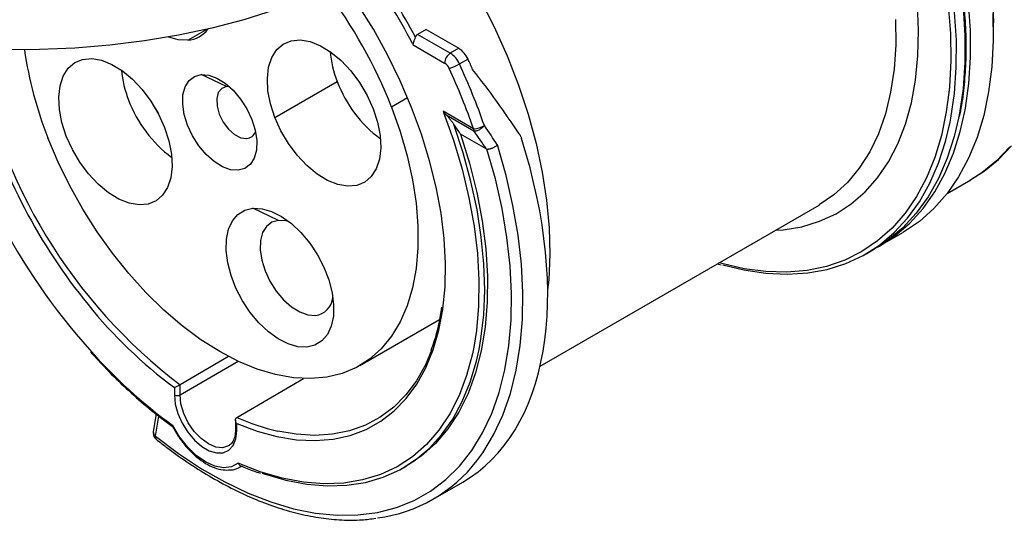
# Model space of a CAD drawing. Header units: inches. Extents: x 0 to 44.4, y 0 to 34.
# Tile 9 of 13: x 31.5 to 36.3, y 24.6 to 27. Entities that reach past the tile are written whole.
import ezdxf

# ---------------------------------------------------------------- set-up
doc = ezdxf.new("R2010")
doc.units = ezdxf.units.IN
doc.header["$LTSCALE"] = 4
doc.header["$MEASUREMENT"] = 0

msp = doc.modelspace()

# ---------------------------------------------------------------- linework, layer by layer
for p, q in [((36.2412, 26.9452), (36.2412, 26.9918)), ((32.2846, 26.9068), (32.377, 26.9602)), ((33.4551, 26.9596), (33.4134, 26.9355)), ((33.4551, 26.9596), (33.6156, 26.867)), ((33.3874, 26.8914), (33.3914, 26.8839)), ((33.5738, 26.8429), (33.4134, 26.9355)), ((33.3914, 26.8839), (33.546, 26.7946)), ((33.6156, 26.867), (33.5738, 26.8429)), ((33.619, 26.7901), (33.6607, 26.8142)), ((32.4753, 26.6788), (32.35, 26.7382)), ((32.7124, 26.5275), (33.0186, 26.7043)), ((32.4895, 26.6784), (32.4753, 26.6788)), ((33.3642, 26.6244), (33.285, 26.5787)), ((33.6884, 26.4713), (33.5384, 26.5579)), ((33.5384, 26.5579), (33.5405, 26.5524)), ((33.553, 26.5404), (33.6901, 26.4613)), ((33.7502, 26.3738), (33.6245, 26.4464)), ((36.014, 26.1542), (36.1301, 26.2212)), ((32.73, 26.0223), (32.6047, 26.0817)), ((34.0148, 25.3069), (35.3848, 26.0978)), ((35.6854, 25.8985), (35.7967, 25.9628)), ((35.6158, 25.8583), (35.6575, 25.8824)), ((34.8838, 25.8085), (34.9035, 25.8034)), ((33.1301, 25.3099), (33.5205, 25.5352)), ((32.4846, 25.3541), (32.2463, 25.2158)), ((32.2463, 25.1659), (32.5317, 25.3307)), ((32.5247, 25.0551), (32.8533, 25.2458)), ((32.2185, 25.2017), (32.2185, 25.1659)), ((32.2463, 25.2158), (32.2463, 25.2158)), ((32.2463, 25.1659), (32.2463, 25.2158)), ((32.1296, 25.0721), (32.1151, 24.9852)), ((32.1261, 24.9626), (32.1427, 25.0618)), ((32.5247, 25.0551), (32.5247, 25.0551)), ((32.5189, 25.0429), (32.5189, 24.9971)), ((32.5247, 24.9891), (32.5247, 25.0249)), ((32.543, 24.8128), (32.5488, 24.8161)), ((32.543, 24.8128), (32.5483, 24.816)), ((33.3451, 24.8089), (33.359, 24.8169)), ((33.4902, 24.654), (33.6347, 24.7374))]:
    msp.add_line(p, q)
at = {"flags": 128}
for points in [[(34.7642, 29.5498), (34.8782, 29.4789), (34.9915, 29.3983), (35.1035, 29.3084), (35.2134, 29.2098), (35.3207, 29.103), (35.4246, 28.9887), (35.5246, 28.8676), (35.62, 28.7403), (35.7104, 28.6078), (35.7951, 28.4706), (35.8737, 28.3298), (35.9456, 28.186), (36.0105, 28.0402), (36.068, 27.8932), (36.1176, 27.746), (36.1592, 27.5993), (36.1925, 27.4541), (36.2173, 27.3112), (36.2334, 27.1715), (36.2407, 27.0358), (36.2412, 26.9918)], [(35.2848, 28.773), (35.3777, 28.6515), (35.4698, 28.5196), (35.5564, 28.3829), (35.637, 28.2423), (35.7112, 28.0986), (35.7785, 27.9527), (35.8386, 27.8053), (35.891, 27.6573), (35.9355, 27.5097), (35.9719, 27.3632), (35.9999, 27.2187), (36.0193, 27.0771), (36.03, 26.9391), (36.0321, 26.8056), (36.0254, 26.6774), (36.0228, 26.6504)], [(36.0288, 26.5041), (36.0327, 26.5246), (36.0503, 26.6459), (36.0591, 26.7735), (36.0592, 26.9065), (36.0505, 27.0441), (36.0332, 27.1857), (36.0073, 27.3303), (35.9729, 27.4771), (35.9303, 27.6253), (35.8796, 27.774), (35.8213, 27.9224), (35.7556, 28.0696), (35.6829, 28.2148), (35.6036, 28.3571), (35.5183, 28.4957)], [(35.56, 28.5198), (35.6454, 28.3812), (35.7247, 28.2389), (35.7974, 28.0937), (35.8631, 27.9465), (35.9214, 27.7981), (35.972, 27.6494), (36.0146, 27.5012), (36.049, 27.3544), (36.0749, 27.2098), (36.0923, 27.0682), (36.1009, 26.9306), (36.1009, 26.7976), (36.092, 26.67), (36.0745, 26.5487), (36.0697, 26.5239)], [(33.8436, 27.9123), (33.7927, 27.8162), (33.7301, 27.7226), (33.6563, 27.6317), (33.5715, 27.544), (33.4762, 27.46), (33.3708, 27.3801), (33.256, 27.3047), (33.1322, 27.2342), (33, 27.1689), (32.8602, 27.1091), (32.7135, 27.0552), (32.5605, 27.0074), (32.4021, 26.966), (32.239, 26.9312), (32.072, 26.903), (31.902, 26.8818), (31.7298, 26.8676), (31.5563, 26.8604), (31.3824, 26.8603)], [(33.4948, 27.4754), (33.5588, 27.3822), (33.6423, 27.2493), (33.7196, 27.1123), (33.79, 26.9723), (33.8532, 26.8301), (33.9087, 26.6868), (33.9561, 26.5433), (33.9951, 26.4005), (34.0254, 26.2594), (34.0469, 26.121), (34.0593, 25.9862), (34.0627, 25.8559), (34.057, 25.731), (34.0519, 25.6807)], [(33.5369, 25.5843), (33.5372, 25.5867), (33.5481, 25.6969), (33.5502, 25.8128), (33.5436, 25.9334), (33.5283, 26.058), (33.5045, 26.1855), (33.4723, 26.3152), (33.4319, 26.4459), (33.3837, 26.5767), (33.328, 26.7067), (33.2653, 26.8349), (33.1959, 26.9604), (33.1204, 27.0821), (33.0459, 27.1905)], [(35.1697, 25.9736), (35.2087, 25.9764), (35.3005, 25.9914), (35.3872, 26.0178), (35.4682, 26.0552), (35.5431, 26.1035), (35.6114, 26.1624), (35.6725, 26.2314), (35.7261, 26.3101), (35.7718, 26.3981), (35.8093, 26.4947), (35.8384, 26.5992), (35.8589, 26.7111), (35.8707, 26.8295), (35.8736, 26.9537), (35.8677, 27.0829)], [(36.1008, 26.5567), (36.104, 26.5737), (36.1208, 26.6949), (36.129, 26.8221), (36.1285, 26.9547), (36.1194, 27.0919)], [(36.2391, 27.0386), (36.2408, 26.9046), (36.2337, 26.776), (36.218, 26.6533), (36.1936, 26.5374), (36.1608, 26.4289), (36.1197, 26.3284), (36.0706, 26.2365), (36.0137, 26.1538), (35.9494, 26.0806), (35.878, 26.0175), (35.8, 25.9647), (35.7967, 25.9628)], [(35.7607, 27.0086), (35.7617, 26.8837), (35.7536, 26.7643), (35.7366, 26.6513), (35.7108, 26.5455), (35.6764, 26.4475), (35.6336, 26.3581), (35.5826, 26.278), (35.524, 26.2076), (35.4579, 26.1474), (35.3851, 26.0979), (35.3848, 26.0978)], [(32.2846, 26.9068), (32.2379, 26.909), (32.1907, 26.9223)], [(32.7124, 26.5275), (32.6909, 26.5938), (32.6784, 26.6585), (32.6752, 26.7196), (32.6816, 26.7748), (32.6971, 26.8223), (32.7214, 26.8606), (32.7536, 26.8882), (32.7927, 26.9043), (32.8371, 26.9083), (32.8856, 26.9), (32.9364, 26.8798), (32.9877, 26.8483), (33.0379, 26.8067), (33.0852, 26.7562), (33.128, 26.6987), (33.1649, 26.6362), (33.1946, 26.5706)], [(31.6878, 26.4359), (31.6663, 26.5022), (31.6538, 26.5669), (31.6506, 26.628), (31.6569, 26.6832), (31.6725, 26.7307), (31.6968, 26.769), (31.729, 26.7966), (31.768, 26.8127), (31.8125, 26.8166), (31.861, 26.8084), (31.9117, 26.7882), (31.9631, 26.7567), (32.0133, 26.715), (32.0606, 26.6646), (32.1034, 26.6071), (32.1403, 26.5445), (32.17, 26.479)], [(32.5324, 26.2682), (32.4949, 26.271), (32.4548, 26.2854), (32.414, 26.3107), (32.3746, 26.3457), (32.3385, 26.3886), (32.3075, 26.4372), (32.2833, 26.4891), (32.2669, 26.5418), (32.2594, 26.5925), (32.2609, 26.6387), (32.2714, 26.6781), (32.2905, 26.7088), (32.3172, 26.7292), (32.35, 26.7382)], [(32.35, 26.7382), (32.3874, 26.7355), (32.4276, 26.7211), (32.4684, 26.6958), (32.5078, 26.6608), (32.5439, 26.6179), (32.5749, 26.5693), (32.5991, 26.5173), (32.6154, 26.4647), (32.623, 26.414), (32.6215, 26.3678), (32.6109, 26.3283), (32.5918, 26.2976), (32.5652, 26.2773), (32.5324, 26.2682)], [(32.4753, 26.6788), (32.4513, 26.6702), (32.4344, 26.65), (32.4264, 26.6201), (32.428, 26.5835), (32.4391, 26.5438), (32.4586, 26.5048), (32.4845, 26.4704), (32.5144, 26.4439), (32.5452, 26.428), (32.5741, 26.4241)], [(33.1389, 26.6818), (33.1473, 26.666), (33.1612, 26.6432)], [(36.0228, 26.6504), (36.01, 26.5551), (35.986, 26.4396), (35.9535, 26.3314), (35.9128, 26.2312), (35.864, 26.1396), (35.8075, 26.0572), (35.7435, 25.9843), (35.6725, 25.9214), (35.5948, 25.869), (35.5109, 25.8272), (35.4214, 25.7964), (35.3266, 25.7766), (35.2272, 25.7681), (35.1238, 25.7709), (35.0169, 25.7849), (34.9071, 25.8102), (34.8933, 25.8141)], [(33.285, 26.5787), (33.3275, 26.459), (33.362, 26.3397), (33.3881, 26.2219), (33.4056, 26.1066), (33.4144, 25.9949), (33.4144, 25.8878), (33.4056, 25.7863), (33.3881, 25.6913), (33.362, 25.6037), (33.3275, 25.5242), (33.285, 25.4535), (33.2349, 25.3924), (33.1776, 25.3413), (33.1136, 25.3008), (33.0435, 25.2711), (32.968, 25.2526), (32.8877, 25.2454), (32.8033, 25.2496), (32.7157, 25.2652), (32.6256, 25.292), (32.5338, 25.3297), (32.4412, 25.3781), (32.3486, 25.4366), (32.2568, 25.5049), (32.1667, 25.5821), (32.0791, 25.6677), (31.9947, 25.7609), (31.9144, 25.8608), (31.8389, 25.9665), (31.7688, 26.0771), (31.7048, 26.1915), (31.6475, 26.3088), (31.5974, 26.4278)], [(32.1142, 26.5902), (32.1227, 26.5744), (32.1366, 26.5515)], [(33.1946, 26.5706), (33.2161, 26.5043), (33.2286, 26.4395), (33.2318, 26.3785), (33.2254, 26.3233), (33.2099, 26.2757), (33.1856, 26.2375), (33.1534, 26.2099), (33.1144, 26.1938), (33.0699, 26.1898), (33.0214, 26.1981), (32.9706, 26.2183), (32.9193, 26.2498), (32.8691, 26.2914), (32.8218, 26.3418), (32.779, 26.3993), (32.7421, 26.4619), (32.7124, 26.5275)], [(33.5405, 26.5524), (33.589, 26.4157), (33.6314, 26.2738), (33.6654, 26.1331), (33.6906, 25.9947), (33.707, 25.8594), (33.7144, 25.7281), (33.7127, 25.6019), (33.702, 25.4814), (33.6889, 25.3996)], [(35.6714, 25.8906), (35.6812, 25.8961), (35.7595, 25.9477), (35.8312, 26.0095), (35.8959, 26.0813), (35.9533, 26.1627), (36.0031, 26.2531), (36.045, 26.3522), (36.0786, 26.4592), (36.1008, 26.5567)], [(34.9127, 25.804), (35.0157, 25.7789), (35.1237, 25.7627), (35.2284, 25.7579), (35.3291, 25.7643), (35.4253, 25.7819), (35.5164, 25.8108), (35.6019, 25.8506), (35.6813, 25.9011), (35.7542, 25.9622), (35.82, 26.0333), (35.8785, 26.1142), (35.9293, 26.2043), (35.9721, 26.3031), (36.0066, 26.4101), (36.0288, 26.5041)], [(36.0697, 26.5239), (36.0484, 26.4342), (36.0138, 26.3272), (35.971, 26.2284), (35.9203, 26.1383), (35.8618, 26.0574), (35.7959, 25.9863), (35.7231, 25.9252), (35.6575, 25.8824)], [(32.17, 26.479), (32.1914, 26.4127), (32.204, 26.3479), (32.2071, 26.2869), (32.2008, 26.2317), (32.1852, 26.1841), (32.1609, 26.1459), (32.1287, 26.1183), (32.0897, 26.1022), (32.0452, 26.0982), (31.9968, 26.1065), (31.946, 26.1267), (31.8947, 26.1581), (31.8445, 26.1998), (31.7972, 26.2502), (31.7543, 26.3077), (31.7175, 26.3703), (31.6878, 26.4359)], [(33.715, 25.3888), (33.7243, 25.4411), (33.7378, 25.5579), (33.7426, 25.6806), (33.7388, 25.8083), (33.7262, 25.9403), (33.7051, 26.0756), (33.6754, 26.2136), (33.6375, 26.3532), (33.5916, 26.4935)], [(33.6245, 26.4464), (33.6683, 26.3026), (33.7036, 26.1599), (33.73, 26.0194), (33.7475, 25.8821), (33.7558, 25.7487), (33.755, 25.6203), (33.745, 25.4977), (33.7258, 25.3818), (33.6978, 25.2733), (33.6609, 25.1729), (33.6155, 25.0814), (33.5619, 24.9993), (33.5004, 24.9272), (33.4315, 24.8656), (33.359, 24.8169)], [(32.1261, 24.9626), (32.2389, 24.8781), (32.3526, 24.8032), (32.4666, 24.7383), (32.5803, 24.6838), (32.6928, 24.64), (32.8036, 24.6072), (32.912, 24.5855), (33.0174, 24.5752), (33.119, 24.5763), (33.2163, 24.5887), (33.3088, 24.6124), (33.3958, 24.6473), (33.4769, 24.6931), (33.5515, 24.7496), (33.6193, 24.8164), (33.6797, 24.8932), (33.7325, 24.9794), (33.7774, 25.0746), (33.814, 25.1782), (33.8422, 25.2895), (33.8617, 25.408), (33.8725, 25.5328), (33.8746, 25.6633), (33.8678, 25.7987), (33.8522, 25.9382), (33.8279, 26.0809), (33.7952, 26.2259), (33.754, 26.3725)], [(33.7047, 24.8425), (33.733, 24.8812), (33.7867, 24.9694), (33.8323, 25.0667), (33.8694, 25.1726), (33.8979, 25.2865), (33.9176, 25.4075), (33.9284, 25.5351), (33.9301, 25.6684), (33.9229, 25.8067), (33.9067, 25.9491), (33.8817, 26.0948), (33.8479, 26.2429), (33.8056, 26.3925)], [(36.1259, 26.2193), (36.1958, 26.2639), (36.2663, 26.3218), (36.3305, 26.3885)], [(36.3223, 26.3835), (36.2571, 26.315), (36.185, 26.2564), (36.1301, 26.2212)], [(32.8692, 25.4), (32.8249, 25.4021), (32.7775, 25.4157), (32.7288, 25.4403), (32.6804, 25.4752), (32.6339, 25.5191), (32.5909, 25.5706), (32.5529, 25.6279), (32.5211, 25.689), (32.4967, 25.7519), (32.4805, 25.8144), (32.473, 25.8745), (32.4745, 25.9299), (32.4849, 25.9789), (32.504, 26.0199), (32.5309, 26.0513), (32.5649, 26.0721), (32.6047, 26.0817)], [(32.6047, 26.0817), (32.6491, 26.0796), (32.6964, 26.0661), (32.7451, 26.0414), (32.7936, 26.0065), (32.8401, 25.9626), (32.8831, 25.9111), (32.9211, 25.8538), (32.9528, 25.7927), (32.9772, 25.7298), (32.9935, 25.6673), (33.0009, 25.6073), (32.9994, 25.5518), (32.989, 25.5028), (32.97, 25.4619), (32.943, 25.4305), (32.909, 25.4096), (32.8692, 25.4)], [(32.73, 26.0223), (32.6974, 26.0133), (32.671, 25.9931), (32.652, 25.9627), (32.6416, 25.9235), (32.64, 25.8776), (32.6476, 25.8273), (32.6638, 25.7751), (32.6878, 25.7235), (32.7186, 25.6753), (32.7544, 25.6327), (32.7935, 25.598), (32.834, 25.5729), (32.8738, 25.5586), (32.911, 25.5559)], [(32.7828, 26.0152), (32.7672, 26.0195), (32.73, 26.0223)], [(32.5247, 25.0249), (32.6246, 24.9874), (32.7226, 24.9608), (32.818, 24.9454), (32.9101, 24.9412), (32.9982, 24.9482), (33.0817, 24.9665), (33.16, 24.9958), (33.2324, 25.036), (33.2984, 25.0867), (33.3576, 25.1476), (33.4094, 25.2183), (33.4537, 25.2981), (33.4899, 25.3866), (33.5178, 25.4831), (33.5369, 25.5843)], [(33.6889, 25.3996), (33.6824, 25.3675), (33.6539, 25.261), (33.6168, 25.1626), (33.5713, 25.0729), (33.5178, 24.9926), (33.4565, 24.9222), (33.388, 24.8622), (33.3125, 24.8129), (33.2308, 24.7748), (33.1433, 24.748), (33.0506, 24.7327), (32.9533, 24.7291), (32.8521, 24.7372), (32.7476, 24.7569), (32.6407, 24.788), (32.5319, 24.8305)], [(32.6491, 24.7816), (32.6602, 24.7778), (32.7657, 24.7472), (32.8688, 24.7277), (32.9688, 24.7193), (33.065, 24.7222), (33.1569, 24.7364), (33.2438, 24.7616), (33.3252, 24.7979), (33.4006, 24.8449), (33.4694, 24.9023), (33.5313, 24.9698), (33.5859, 25.0469), (33.6327, 25.1332), (33.6716, 25.2281), (33.7021, 25.331), (33.715, 25.3888)], [(33.4838, 25.3885), (33.4516, 25.3133), (33.4071, 25.2348), (33.355, 25.1656), (33.2957, 25.106), (33.2296, 25.0567), (33.1572, 25.0178), (33.0791, 24.9899), (32.9958, 24.9729), (32.908, 24.9671), (32.8163, 24.9725), (32.7267, 24.9878)], [(32.2185, 25.1659), (32.2229, 25.121), (32.236, 25.0736), (32.257, 25.0264), (32.2846, 24.9822), (32.3173, 24.9435), (32.3531, 24.9126), (32.39, 24.8913), (32.4259, 24.8808), (32.4586, 24.8818), (32.4862, 24.8941), (32.5072, 24.9171), (32.5203, 24.9494), (32.5247, 24.9891)], [(32.4837, 24.9149), (32.4551, 24.9062), (32.4215, 24.9095), (32.3855, 24.9248), (32.3495, 24.9511), (32.3159, 24.9865), (32.2871, 25.0287), (32.265, 25.0748), (32.2511, 25.1216), (32.2463, 25.1659)], [(32.5319, 24.8305), (32.499, 24.813), (32.4601, 24.808), (32.4169, 24.816), (32.3716, 24.8364), (32.3263, 24.8683), (32.2831, 24.9102), (32.2441, 24.9601), (32.2113, 25.0156)]]:
    msp.add_lwpolyline(points, dxfattribs=at)
for centre, radius, start, end in [((30.4839, 25.3732), 3.2765, 27.6033, 35.0141), ((30.4794, 25.3707), 3.3091, 27.9407, 34.9571), ((31.0918, 25.7244), 2.3537, 21.2809, 37.3438), ((32.2742, 27.0423), 0.1359, 274.3827, 323.5979), ((33.8412, 27.3152), 2.6365, 189.8256, 232.7754), ((33.4153, 27.1451), 1.9543, 188.4039, 201.5322), ((33.511, 26.9017), 0.5304, 185.3995, 201.8485), ((33.6064, 26.7919), 0.0605, 122.6055, 177.3945), ((33.5103, 26.7427), 0.1186, 23.5245, 57.5915), ((33.552, 26.7669), 0.1186, 23.5245, 57.5915), ((33.5142, 26.7446), 0.0593, 23.5245, 57.5915), ((30.4141, 25.3245), 3.5721, 23.7544, 24.6471), ((32.4863, 26.81), 0.5304, 185.3995, 201.8485), ((33.4992, 26.9977), 0.2397, 286.8278, 299.99), ((30.4708, 25.3449), 3.4091, 19.2936, 24.6775), ((30.4628, 25.3399), 3.4734, 19.2936, 24.6775), ((33.5933, 26.9167), 0.6127, 200.2871, 233.6707), ((33.9659, 27.3818), 2.8031, 196.0421, 219.2279), ((32.5687, 26.8251), 0.6127, 200.2871, 233.6707), ((32.5686, 26.4755), 0.0517, 276.1419, 339.5697), ((33.6787, 26.5966), 0.1257, 274.451, 299.7862), ((33.7164, 26.4708), 0.028, 179.0429, 199.9698), ((34.1822, 27.5051), 3.1861, 207.3318, 221.6435), ((32.8982, 25.655), 0.0999, 277.3328, 353.2798), ((33.5998, 27.0632), 2.318, 218.8489, 233.4231), ((33.704, 27.0711), 2.5404, 221.4964, 234.0132), ((32.2324, 25.1928), 0.0303, 242.6097, 297.3903), ((32.9654, 26.0417), 1.0805, 245.9303, 257.2411), ((32.1539, 24.9787), 0.0394, 170.4937, 180), ((32.1539, 24.9787), 0.0394, 180, 231.5148), ((32.1389, 24.9829), 0.024, 174.3977, 237.5238), ((32.1399, 24.958), 0.0146, 161.5316, 224.0238), ((32.5288, 24.9981), 0.0099, 185.6948, 245.6253), ((33.1234, 25.2894), 0.7332, 277.3314, 322.4516)]:
    msp.add_arc(centre, radius, start, end)
for centre, major_axis, ratio, start_param, end_param in [((32.7493, 26.6811), (-1.5015, 1.5793), 0.349555, 4.250715, 4.441044), ((32.612, 26.6018), (-1.3555, 1.4258), 0.349555, 4.2879, 4.319359), ((32.6155, 26.5929), (-1.4737, 1.5501), 0.349555, 4.257038, 4.310911), ((32.6416, 26.6189), (-1.4948, 1.5833), 0.353829, 4.253889, 4.311174), ((32.5484, 26.5651), (-1.0972, 1.8213), 0.564533, 3.131055, 4.311382)]:
    msp.add_ellipse(centre, major_axis=major_axis, ratio=ratio, start_param=start_param, end_param=end_param)
for points, knots in [([(36.0747, 26.5319), (36.0768, 26.5411), (36.0873, 26.5865), (36.0984, 26.6742), (36.1076, 26.7944), (36.1085, 26.9199), (36.1017, 27.0494), (36.087, 27.1825), (36.0647, 27.3184), (36.0349, 27.4564), (35.9971, 27.5959), (35.9657, 27.6989), (35.9448, 27.7552), (35.9413, 27.7648)], [0, 0, 0, 0, 0.027084, 0.132752, 0.238463, 0.344192, 0.449921, 0.555641, 0.661347, 0.767037, 0.87271, 0.97837, 1, 1, 1, 1]), ([(33.3914, 26.8839), (33.3915, 26.8849), (33.3916, 26.8868), (33.3922, 26.8897), (33.3928, 26.8926), (33.3935, 26.8952), (33.3942, 26.8977), (33.395, 26.9), (33.3962, 26.9036), (33.3981, 26.9086), (33.4007, 26.9151), (33.4021, 26.9192), (33.4028, 26.9212)], [0, 0, 0, 0, 0.089745, 0.173522, 0.251318, 0.323123, 0.388928, 0.448723, 0.502506, 0.667776, 0.833575, 1, 1, 1, 1]), ([(33.4028, 26.9212), (33.4031, 26.9223), (33.4038, 26.9243), (33.4053, 26.9271), (33.4072, 26.9301), (33.4098, 26.9331), (33.4122, 26.9347), (33.4134, 26.9355)], [0, 0, 0, 0, 0.172736, 0.341027, 0.506702, 0.755966, 1, 1, 1, 1]), ([(33.553, 26.5404), (33.5541, 26.5393), (33.5563, 26.5371), (33.5596, 26.5336), (33.5629, 26.5298), (33.5664, 26.5258), (33.57, 26.5216), (33.5756, 26.5148), (33.583, 26.5054), (33.5887, 26.4975), (33.5916, 26.4935)], [0, 0, 0, 0, 0.072473, 0.148894, 0.229477, 0.314404, 0.403831, 0.497892, 0.746513, 1, 1, 1, 1]), ([(33.6901, 26.4613), (33.6907, 26.4612), (33.6917, 26.4611), (33.6934, 26.461), (33.6955, 26.461), (33.6981, 26.4613), (33.702, 26.4621), (33.7078, 26.4638), (33.7147, 26.467), (33.7223, 26.4713), (33.7288, 26.4759), (33.7356, 26.4815), (33.7391, 26.4853), (33.7411, 26.4875)], [0, 0, 0, 0, 0.042895, 0.083369, 0.125179, 0.185193, 0.250322, 0.358692, 0.500221, 0.611117, 0.750125, 0.852455, 1, 1, 1, 1]), ([(33.9124, 26.4475), (33.913, 26.4465), (33.9144, 26.4443), (33.9165, 26.4407), (33.9188, 26.4361), (33.9212, 26.4307), (33.9226, 26.4265), (33.9233, 26.4245)], [0, 0, 0, 0, 0.146733, 0.313252, 0.49956, 0.749748, 1, 1, 1, 1]), ([(33.7502, 26.3738), (33.7509, 26.3735), (33.7522, 26.3728), (33.7534, 26.3726), (33.754, 26.3725)], [0, 0, 0, 0, 0.510274, 1, 1, 1, 1]), ([(33.754, 26.3725), (33.7549, 26.3725), (33.7565, 26.3724), (33.7593, 26.3725), (33.7622, 26.3728), (33.7654, 26.3733), (33.7688, 26.3741), (33.7723, 26.375), (33.776, 26.3762), (33.78, 26.3776), (33.7843, 26.3794), (33.7892, 26.3817), (33.7946, 26.3847), (33.8004, 26.3883), (33.8038, 26.391), (33.8056, 26.3925)], [0, 0, 0, 0, 0.0588774, 0.1187737, 0.1796918, 0.2416224, 0.3045592, 0.3685179, 0.4335526, 0.4997065, 0.5740325, 0.6612535, 0.7613022, 0.8742087, 1, 1, 1, 1]), ([(33.5307, 25.5956), (33.5266, 25.5691), (33.5174, 25.5097), (33.4991, 25.439), (33.483, 25.3974), (33.4776, 25.3834)], [0, 0, 0, 0, 0.349513, 0.782185, 1, 1, 1, 1]), ([(31.8064, 25.377), (31.8324, 25.3485), (31.8895, 25.2858), (31.9815, 25.1967), (32.081, 25.109), (32.1577, 25.0482), (32.201, 25.0169), (32.2102, 25.0103)], [0, 0, 0, 0, 0.2023207, 0.4460842, 0.6898963, 0.9337627, 1, 1, 1, 1]), ([(32.2185, 25.2017), (32.2185, 25.2017), (32.2185, 25.2017), (32.2199, 25.2023), (32.2215, 25.203), (32.225, 25.2046), (32.2268, 25.2055), (32.231, 25.2076), (32.2335, 25.2089), (32.2379, 25.2112), (32.2398, 25.2122), (32.2433, 25.2142), (32.2449, 25.215), (32.2463, 25.2158)], [-0.00042071, -0.00042071, -0.00042071, -0.00042071, 0, 0, 0.01961929, 0.01961929, 0.03854872, 0.03854872, 0.0601864, 0.0601864, 0.07701389, 0.07701389, 0.09195524, 0.09195524, 0.09195524, 0.09195524]), ([(32.5247, 25.0249), (32.5247, 25.0249), (32.5246, 25.025), (32.5233, 25.0272), (32.5221, 25.0295), (32.5203, 25.0341), (32.5196, 25.0365), (32.5189, 25.0415), (32.5188, 25.0441), (32.5196, 25.0485), (32.5203, 25.0503), (32.5222, 25.0532), (32.5233, 25.0543), (32.5247, 25.0551)], [-0.09163711, -0.09163711, -0.09163711, -0.09163711, -0.09121977, -0.09121977, -0.07175739, -0.07175739, -0.05297936, -0.05297936, -0.03151474, -0.03151474, -0.01482185, -0.01482185, 0, 0, 0, 0]), ([(32.2062, 25.0175), (32.211, 25.0084), (32.2249, 24.982), (32.2522, 24.9405), (32.289, 24.8961), (32.3293, 24.8582), (32.3717, 24.8281), (32.4149, 24.8073), (32.4561, 24.7958), (32.4814, 24.797), (32.4931, 24.7976)], [0, 0, 0, 0, 0.0707432, 0.2049103, 0.339344, 0.4740684, 0.6092678, 0.7450534, 0.8811654, 1, 1, 1, 1]), ([(32.2113, 25.0156), (32.2113, 25.0156), (32.2112, 25.0155), (32.2107, 25.0147), (32.2103, 25.0139), (32.2098, 25.0127), (32.2096, 25.0122), (32.2096, 25.0117)], [-0.08154298, -0.08154298, -0.08154298, -0.08154298, -0.08120287, -0.08120287, -0.06932554, -0.06932554, -0.05871095, -0.05871095, -0.05871095, -0.05871095]), ([(32.5189, 24.9971), (32.5187, 24.991), (32.5182, 24.9732), (32.512, 24.9484), (32.5001, 24.9266), (32.4889, 24.919), (32.4835, 24.9153)], [0, 0, 0, 0, 0.151019, 0.439886, 0.729469, 1, 1, 1, 1]), ([(32.1294, 24.9479), (32.1482, 24.9332), (32.2026, 24.8907), (32.2937, 24.8266), (32.4025, 24.7587), (32.5116, 24.6999), (32.6204, 24.6503), (32.7284, 24.6104), (32.8349, 24.5803), (32.9394, 24.5602), (33.0412, 24.5506), (33.1309, 24.55), (33.1848, 24.5571), (33.2073, 24.56)], [0, 0, 0, 0, 0.051463, 0.149191, 0.24697, 0.344784, 0.44262, 0.540454, 0.638246, 0.735943, 0.833479, 0.930777, 1, 1, 1, 1]), ([(32.4931, 24.7976), (32.4948, 24.7976), (32.5096, 24.7973), (32.527, 24.8031), (32.5403, 24.812), (32.5433, 24.814)], [0, 0, 0, 0, 0.086805, 0.794079, 1, 1, 1, 1]), ([(32.5319, 24.8305), (32.5331, 24.8278), (32.5355, 24.8227), (32.5398, 24.8201), (32.5418, 24.8189)], [0, 0, 0, 0, 0.514387, 1, 1, 1, 1]), ([(32.5419, 24.819), (32.5533, 24.814), (32.5861, 24.7996), (32.6185, 24.7886), (32.6398, 24.7815)], [0, 0, 0, 0, 0.345484, 1, 1, 1, 1])]:
    msp.add_open_spline(points, degree=3, knots=knots)
msp.add_open_spline([(33.5384, 26.5579), (33.5427, 26.5518), (33.5476, 26.5459), (33.553, 26.5404)], degree=3)

doc.saveas('drawing.dxf')
